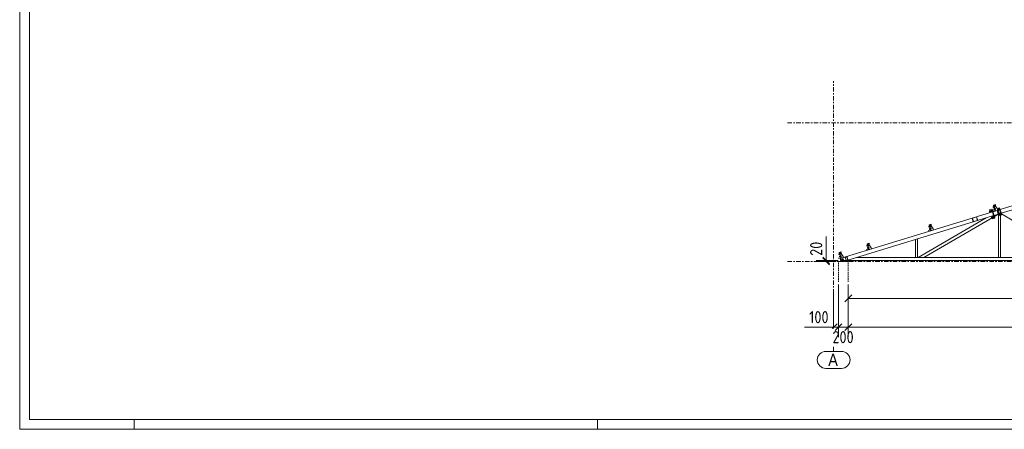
# Model space of a CAD drawing. Header units: millimetres. Extents: x 581 to 1768, y 561 to 1400.
# Tile 1 of 91: x 581 to 985, y 561 to 729. Entities that reach past the tile are written whole.
import ezdxf

# ---------------------------------------------------------------- set-up
doc = ezdxf.new("R2010")
doc.units = ezdxf.units.MM
doc.header["$LTSCALE"] = 0.6
for name, pattern in [('VERDECKT2', [1.5, 1, -0.5]), ('XKITLINE00', [0]), ('XKITLINE03', [6, 3, -1, 1, -1])]:
    doc.linetypes.add(name, pattern=pattern)
for name, color, linetype, lineweight in [('Bolt', 7, 'Continuous', 0), ('DrawingSheet', 5, 'Continuous', 0), ('Part', 2, 'Continuous', 0), ('S-GRID', 1, 'Continuous', 0), ('Z-DIMENSIONS', 1, 'Continuous', 0)]:
    doc.layers.add(name, color=color, linetype=linetype, lineweight=lineweight)
doc.styles.add('ARIAL', font='ARIAL.TTF')
doc.styles.add('ISOCPEUR', font='ISOCPEUR.TTF')

msp = doc.modelspace()

# ---------------------------------------------------------------- linework, layer by layer
at = {"layer": 'Bolt', "color": 3, "linetype": 'XKITLINE00', "lineweight": 0}
for p, q in [((978.93, 650.48), (978.91, 650.41)), ((978.91, 650.41), (978.93, 650.48)), ((978.91, 650.41), (978.92, 650.33)), ((978.92, 650.33), (978.91, 650.41)), ((978.92, 650.33), (978.95, 650.26)), ((978.95, 650.26), (978.92, 650.33)), ((978.97, 650.51), (978.93, 650.48)), ((978.93, 650.48), (978.97, 650.51)), ((978.95, 650.26), (979.01, 650.21)), ((979.01, 650.21), (978.95, 650.26)), ((978.97, 650.51), (979.26, 650.6)), ((978.97, 650.51), (979.08, 650.55)), ((978.97, 650.51), (979.02, 650.51)), ((979.01, 650.21), (979.06, 650.21)), ((979.06, 650.21), (979.01, 650.21)), ((979.02, 650.51), (979.08, 650.46)), ((979.06, 650.21), (979.36, 650.3)), ((979.06, 650.21), (979.17, 650.24)), ((979.1, 650.24), (979.06, 650.21)), ((979.08, 650.46), (979.11, 650.39)), ((979.12, 650.31), (979.1, 650.24)), ((979.11, 650.39), (979.12, 650.31)), ((979.16, 650.66), (979.15, 650.57)), ((979.52, 650.77), (979.16, 650.66)), ((979.25, 650.26), (979.3, 650.2)), ((979.3, 650.2), (979.66, 650.31)), ((979.48, 650.5), (979.32, 650.71)), ((979.33, 650.71), (979.34, 650.73)), ((979.34, 650.73), (979.42, 650.8)), ((979.42, 650.8), (979.46, 650.81)), ((979.42, 650.8), (979.52, 650.79)), ((979.56, 650.8), (979.46, 650.81)), ((979.46, 650.25), (979.48, 650.5)), ((979.49, 650.23), (979.47, 650.25)), ((979.48, 650.5), (979.67, 650.56)), ((979.59, 650.22), (979.49, 650.23)), ((979.52, 650.79), (979.62, 650.7)), ((979.67, 650.56), (979.52, 650.77)), ((979.66, 650.72), (979.56, 650.8)), ((979.67, 650.29), (979.59, 650.22)), ((979.59, 650.22), (979.64, 650.24)), ((979.62, 650.7), (979.68, 650.57)), ((979.64, 650.24), (979.71, 650.3)), ((979.73, 650.58), (979.66, 650.72)), ((979.66, 650.31), (979.67, 650.56)), ((979.7, 650.41), (979.67, 650.29)), ((979.68, 650.57), (979.7, 650.41)), ((979.71, 650.3), (979.75, 650.43)), ((979.75, 650.43), (979.73, 650.58)), ((980.36, 652.26), (980.47, 652.29)), ((980.36, 652.26), (980.36, 652.24)), ((980.36, 652.24), (980.43, 652.03)), ((980.37, 652.26), (980.47, 652.29)), ((980.37, 652.26), (980.47, 652.29)), ((980.37, 652.26), (980.38, 652.25)), ((980.37, 652.26), (980.38, 652.25)), ((980.38, 652.25), (980.44, 652.03)), ((980.38, 652.25), (980.44, 652.03)), ((980.43, 652.03), (980.54, 652.06)), ((980.44, 652.03), (980.54, 652.06)), ((980.44, 652.03), (980.54, 652.06)), ((980.45, 652.36), (980.64, 652.42)), ((980.45, 652.36), (980.64, 652.42)), ((980.45, 652.36), (980.64, 652.42)), ((980.45, 652.36), (980.56, 652)), ((980.45, 652.36), (980.56, 652)), ((980.45, 652.36), (980.56, 652)), ((980.51, 652.18), (980.7, 652.24)), ((980.51, 652.18), (980.7, 652.24)), ((980.51, 652.18), (980.7, 652.24)), ((980.56, 652), (980.75, 652.05)), ((980.56, 652), (980.75, 652.05)), ((980.56, 652), (980.75, 652.05)), ((980.63, 652.47), (980.67, 652.48)), ((980.63, 652.47), (980.67, 652.48)), ((980.63, 652.47), (980.67, 652.48)), ((980.63, 652.47), (980.77, 652.01)), ((980.63, 652.47), (980.77, 652.01)), ((980.63, 652.47), (980.77, 652.01)), ((980.65, 651.3), (980.76, 651.34)), ((980.65, 651.3), (980.65, 651.29)), ((980.65, 651.29), (980.72, 651.07)), ((980.67, 651.31), (980.76, 651.34)), ((980.67, 651.31), (980.76, 651.34)), ((980.67, 651.31), (980.67, 651.29)), ((980.67, 651.31), (980.67, 651.29)), ((980.67, 651.29), (980.74, 651.08)), ((980.67, 651.29), (980.74, 651.08)), ((980.71, 652.49), (980.76, 652.51)), ((980.72, 651.07), (980.83, 651.11)), ((980.74, 651.4), (980.93, 651.46)), ((980.74, 651.4), (980.93, 651.46)), ((980.74, 651.4), (980.93, 651.46)), ((980.74, 651.4), (980.85, 651.04)), ((980.74, 651.4), (980.85, 651.04)), ((980.74, 651.4), (980.85, 651.04)), ((980.74, 651.08), (980.83, 651.11)), ((980.74, 651.08), (980.83, 651.11)), ((980.75, 652.38), (980.75, 652.38)), ((980.76, 652.51), (980.9, 652.05)), ((980.77, 652.01), (980.81, 652.02)), ((980.77, 652.01), (980.81, 652.02)), ((980.77, 652.01), (980.81, 652.02)), ((980.78, 652.45), (980.92, 652.49)), ((980.8, 651.22), (980.99, 651.28)), ((980.8, 651.22), (980.99, 651.28)), ((980.8, 651.22), (980.99, 651.28)), ((980.81, 652.52), (980.86, 652.54)), ((980.82, 652.15), (980.82, 652.15)), ((980.83, 652.28), (980.97, 652.32)), ((980.85, 652.03), (980.9, 652.05)), ((980.85, 651.04), (981.04, 651.1)), ((980.85, 651.04), (981.04, 651.1)), ((980.85, 651.04), (981.04, 651.1)), ((980.86, 652.54), (981, 652.08)), ((980.87, 652.48), (981.02, 652.52)), ((980.88, 652.1), (981.03, 652.15)), ((980.92, 652.49), (981.03, 652.15)), ((980.92, 651.51), (980.97, 651.52)), ((980.92, 651.51), (980.97, 651.52)), ((980.92, 651.51), (980.97, 651.52)), ((980.92, 651.51), (981.06, 651.05)), ((980.92, 651.51), (981.06, 651.05)), ((980.92, 651.51), (981.06, 651.05)), ((980.93, 652.31), (981.07, 652.35)), ((980.95, 652.06), (981, 652.08)), ((980.98, 652.13), (981.12, 652.18)), ((981, 651.54), (981.05, 651.55)), ((981.02, 652.52), (981.12, 652.18)), ((981.04, 651.42), (981.04, 651.42)), ((981.05, 651.55), (981.19, 651.09)), ((981.06, 651.05), (981.11, 651.06)), ((981.06, 651.05), (981.11, 651.06)), ((981.06, 651.05), (981.11, 651.06)), ((981.07, 651.49), (981.21, 651.54)), ((981.1, 651.56), (981.15, 651.58)), ((981.12, 651.32), (981.27, 651.36)), ((981.15, 651.58), (981.29, 651.12)), ((981.15, 651.08), (981.19, 651.09)), ((981.17, 651.52), (981.31, 651.57)), ((981.18, 651.15), (981.32, 651.19)), ((981.21, 651.54), (981.32, 651.19)), ((981.22, 651.35), (981.36, 651.39)), ((981.24, 651.11), (981.29, 651.12)), ((981.27, 651.18), (981.41, 651.22)), ((981.31, 651.57), (981.41, 651.22)), ((982.53, 651.32), (982.48, 651.11)), ((982.48, 651.11), (982.64, 650.96)), ((982.74, 651.39), (982.53, 651.32)), ((982.64, 650.96), (982.85, 651.02)), ((982.9, 651.24), (982.74, 651.39)), ((982.85, 651.02), (982.9, 651.24)), ((979.67, 647.93), (979.69, 647.99)), ((979.68, 647.84), (979.67, 647.93)), ((979.71, 647.77), (979.68, 647.84)), ((979.69, 647.99), (979.73, 648.03)), ((979.77, 647.73), (979.71, 647.77)), ((979.73, 648.03), (980.02, 648.12)), ((979.73, 648.03), (979.78, 648.02)), ((979.82, 647.72), (979.77, 647.73)), ((979.78, 648.02), (979.84, 647.98)), ((979.82, 647.72), (980.12, 647.81)), ((979.86, 647.76), (979.82, 647.72)), ((979.84, 647.98), (979.87, 647.9)), ((979.88, 647.82), (979.86, 647.76)), ((979.87, 647.9), (979.88, 647.82)), ((979.92, 648.17), (979.91, 648.08)), ((980.28, 648.28), (979.92, 648.17)), ((980.01, 647.78), (980.06, 647.71)), ((980.06, 647.71), (980.42, 647.82)), ((980.24, 648.02), (980.08, 648.22)), ((980.09, 648.22), (980.1, 648.24)), ((980.1, 648.24), (980.18, 648.31)), ((980.18, 648.31), (980.22, 648.32)), ((980.18, 648.31), (980.28, 648.3)), ((980.32, 648.31), (980.22, 648.32)), ((980.22, 647.76), (980.24, 648.02)), ((980.25, 647.75), (980.23, 647.76)), ((980.24, 648.02), (980.43, 648.07)), ((980.35, 647.74), (980.25, 647.75)), ((980.28, 648.3), (980.38, 648.22)), ((980.43, 648.07), (980.28, 648.28)), ((980.42, 648.23), (980.32, 648.31)), ((980.43, 647.8), (980.35, 647.74)), ((980.35, 647.74), (980.4, 647.75)), ((980.38, 648.22), (980.44, 648.08)), ((980.4, 647.75), (980.47, 647.82)), ((980.49, 648.09), (980.42, 648.23)), ((980.42, 647.82), (980.43, 648.07)), ((980.46, 647.93), (980.43, 647.8)), ((980.44, 648.08), (980.46, 647.93)), ((980.47, 647.82), (980.51, 647.94)), ((980.51, 647.94), (980.49, 648.09)), ((983.12, 649.41), (983.07, 649.2)), ((983.07, 649.2), (983.23, 649.05)), ((983.33, 649.47), (983.12, 649.41)), ((983.23, 649.05), (983.44, 649.11)), ((983.49, 649.32), (983.33, 649.47)), ((983.44, 649.11), (983.49, 649.32)), ((953.96, 644.19), (954.08, 644.22)), ((953.96, 644.19), (953.97, 644.17)), ((953.97, 644.17), (954.03, 643.96)), ((953.98, 644.19), (954.08, 644.22)), ((953.98, 644.19), (954.08, 644.22)), ((953.98, 644.19), (953.99, 644.18)), ((953.98, 644.19), (953.99, 644.18)), ((953.99, 644.18), (954.05, 643.96)), ((953.99, 644.18), (954.05, 643.96)), ((954.03, 643.96), (954.15, 643.99)), ((954.05, 643.96), (954.15, 643.99)), ((954.05, 643.96), (954.15, 643.99)), ((954.06, 644.29), (954.25, 644.35)), ((954.06, 644.29), (954.25, 644.35)), ((954.06, 644.29), (954.25, 644.35)), ((954.06, 644.29), (954.17, 643.92)), ((954.06, 644.29), (954.17, 643.93)), ((954.06, 644.29), (954.17, 643.93)), ((954.11, 644.11), (954.3, 644.17)), ((954.11, 644.11), (954.3, 644.17)), ((954.11, 644.11), (954.3, 644.16)), ((954.17, 643.92), (954.36, 643.98)), ((954.17, 643.93), (954.36, 643.98)), ((954.17, 643.93), (954.36, 643.98)), ((954.23, 644.39), (954.28, 644.41)), ((954.23, 644.4), (954.28, 644.41)), ((954.23, 644.4), (954.28, 644.41)), ((954.23, 644.4), (954.37, 643.94)), ((954.23, 644.4), (954.37, 643.94)), ((954.23, 644.39), (954.37, 643.94)), ((954.25, 643.23), (954.37, 643.26)), ((954.25, 643.23), (954.26, 643.21)), ((954.26, 643.21), (954.32, 643)), ((954.27, 643.24), (954.37, 643.27)), ((954.27, 643.24), (954.37, 643.27)), ((954.27, 643.24), (954.28, 643.22)), ((954.27, 643.24), (954.28, 643.22)), ((954.28, 643.22), (954.34, 643.01)), ((954.28, 643.22), (954.34, 643.01)), ((954.32, 644.42), (954.37, 644.44)), ((954.32, 643), (954.44, 643.04)), ((954.34, 643.01), (954.44, 643.04)), ((954.34, 643.01), (954.44, 643.04)), ((954.35, 644.31), (954.35, 644.31)), ((954.35, 643.33), (954.54, 643.39)), ((954.35, 643.33), (954.54, 643.39)), ((954.35, 643.33), (954.54, 643.39)), ((954.35, 643.33), (954.46, 642.97)), ((954.35, 643.33), (954.46, 642.97)), ((954.35, 643.33), (954.46, 642.97)), ((954.37, 644.44), (954.51, 643.98)), ((954.37, 643.94), (954.42, 643.95)), ((954.37, 643.94), (954.42, 643.95)), ((954.37, 643.94), (954.42, 643.95)), ((954.38, 644.38), (954.53, 644.42)), ((954.4, 643.15), (954.6, 643.21)), ((954.4, 643.15), (954.6, 643.21)), ((954.4, 643.15), (954.6, 643.21)), ((954.41, 644.45), (954.46, 644.46)), ((954.42, 644.08), (954.42, 644.08)), ((954.44, 644.21), (954.58, 644.25)), ((954.46, 644.46), (954.6, 644.01)), ((954.46, 643.96), (954.51, 643.98)), ((954.46, 642.97), (954.65, 643.03)), ((954.46, 642.97), (954.65, 643.03)), ((954.46, 642.97), (954.65, 643.03)), ((954.48, 644.41), (954.62, 644.45)), ((954.49, 644.04), (954.63, 644.08)), ((954.52, 643.44), (954.57, 643.45)), ((954.52, 643.44), (954.57, 643.45)), ((954.52, 643.44), (954.67, 642.98)), ((954.52, 643.44), (954.67, 642.98)), ((954.53, 644.42), (954.63, 644.08)), ((954.53, 644.24), (954.68, 644.28)), ((954.53, 643.44), (954.57, 643.45)), ((954.53, 643.44), (954.67, 642.98)), ((954.56, 643.99), (954.6, 644.01)), ((954.59, 644.06), (954.73, 644.11)), ((954.61, 643.47), (954.66, 643.48)), ((954.62, 644.45), (954.73, 644.11)), ((954.65, 643.35), (954.65, 643.35)), ((954.66, 643.48), (954.8, 643.02)), ((954.67, 642.98), (954.71, 643)), ((954.67, 642.98), (954.71, 643)), ((954.67, 642.98), (954.71, 642.99)), ((954.68, 643.42), (954.82, 643.47)), ((954.71, 643.49), (954.76, 643.51)), ((954.73, 643.25), (954.87, 643.3)), ((954.75, 643.01), (954.8, 643.02)), ((954.76, 643.51), (954.9, 643.05)), ((954.77, 643.45), (954.92, 643.49)), ((954.78, 643.08), (954.93, 643.12)), ((954.82, 643.47), (954.93, 643.12)), ((954.83, 643.28), (954.97, 643.32)), ((954.85, 643.03), (954.9, 643.05)), ((954.88, 643.11), (955.02, 643.15)), ((954.92, 643.49), (955.02, 643.15)), ((928.52, 636.41), (928.64, 636.44)), ((928.52, 636.41), (928.53, 636.39)), ((928.53, 636.39), (928.59, 636.18)), ((928.54, 636.42), (928.64, 636.45)), ((928.54, 636.42), (928.64, 636.45)), ((928.54, 636.42), (928.55, 636.4)), ((928.54, 636.42), (928.55, 636.4)), ((928.55, 636.4), (928.61, 636.19)), ((928.55, 636.4), (928.61, 636.19)), ((928.59, 636.18), (928.71, 636.21)), ((928.61, 636.19), (928.71, 636.22)), ((928.61, 636.19), (928.71, 636.22)), ((928.62, 636.51), (928.81, 636.57)), ((928.62, 636.51), (928.81, 636.57)), ((928.62, 636.51), (928.81, 636.57)), ((928.62, 636.51), (928.73, 636.15)), ((928.62, 636.51), (928.73, 636.15)), ((928.62, 636.51), (928.73, 636.15)), ((928.67, 636.33), (928.87, 636.39)), ((928.67, 636.33), (928.86, 636.39)), ((928.67, 636.33), (928.86, 636.39)), ((928.73, 636.15), (928.92, 636.21)), ((928.73, 636.15), (928.92, 636.21)), ((928.73, 636.15), (928.92, 636.21)), ((928.79, 636.62), (928.84, 636.63)), ((928.79, 636.62), (928.84, 636.63)), ((928.79, 636.62), (928.94, 636.16)), ((928.79, 636.62), (928.94, 636.16)), ((928.8, 636.62), (928.84, 636.63)), ((928.8, 636.62), (928.94, 636.16)), ((928.82, 635.45), (928.93, 635.49)), ((928.82, 635.45), (928.82, 635.44)), ((928.82, 635.44), (928.89, 635.22)), ((928.84, 635.46), (928.93, 635.49)), ((928.84, 635.46), (928.93, 635.49)), ((928.84, 635.46), (928.84, 635.44)), ((928.84, 635.46), (928.84, 635.44)), ((928.84, 635.44), (928.91, 635.23)), ((928.84, 635.44), (928.91, 635.23)), ((928.88, 636.65), (928.93, 636.66)), ((928.89, 635.22), (929, 635.26)), ((928.91, 635.55), (929.1, 635.61)), ((928.91, 635.56), (929.1, 635.61)), ((928.91, 635.56), (929.1, 635.61)), ((928.91, 635.56), (929.02, 635.19)), ((928.91, 635.56), (929.02, 635.19)), ((928.91, 635.55), (929.02, 635.19)), ((928.91, 635.23), (929, 635.26)), ((928.91, 635.23), (929, 635.26)), ((928.92, 636.53), (928.92, 636.53)), ((928.93, 636.66), (929.07, 636.2)), ((928.94, 636.16), (928.98, 636.17)), ((928.94, 636.16), (928.98, 636.17)), ((928.94, 636.16), (928.98, 636.17)), ((928.95, 636.6), (929.09, 636.65)), ((928.97, 635.37), (929.16, 635.43)), ((928.97, 635.37), (929.16, 635.43)), ((928.97, 635.37), (929.16, 635.43)), ((928.98, 636.67), (929.03, 636.69)), ((928.99, 636.3), (928.99, 636.3)), ((929, 636.43), (929.14, 636.47)), ((929.02, 636.19), (929.07, 636.2)), ((929.02, 635.19), (929.21, 635.25)), ((929.02, 635.19), (929.21, 635.25)), ((929.02, 635.19), (929.21, 635.25)), ((929.03, 636.69), (929.17, 636.23)), ((929.04, 636.63), (929.19, 636.67)), ((929.05, 636.26), (929.19, 636.3)), ((929.09, 636.65), (929.19, 636.3)), ((929.09, 635.66), (929.14, 635.68)), ((929.09, 635.66), (929.13, 635.68)), ((929.09, 635.66), (929.13, 635.68)), ((929.09, 635.66), (929.23, 635.2)), ((929.09, 635.66), (929.23, 635.2)), ((929.09, 635.66), (929.23, 635.2)), ((929.1, 636.46), (929.24, 636.5)), ((929.12, 636.21), (929.17, 636.23)), ((929.15, 636.29), (929.29, 636.33)), ((929.17, 635.69), (929.22, 635.7)), ((929.19, 636.67), (929.29, 636.33)), ((929.21, 635.57), (929.21, 635.57)), ((929.22, 635.7), (929.36, 635.24)), ((929.23, 635.2), (929.28, 635.22)), ((929.23, 635.2), (929.28, 635.22)), ((929.23, 635.2), (929.28, 635.22)), ((929.24, 635.65), (929.38, 635.69)), ((929.27, 635.72), (929.32, 635.73)), ((929.29, 635.47), (929.43, 635.52)), ((929.31, 635.23), (929.36, 635.24)), ((929.32, 635.73), (929.46, 635.27)), ((929.33, 635.67), (929.48, 635.72)), ((929.34, 635.3), (929.49, 635.35)), ((929.38, 635.69), (929.49, 635.35)), ((929.39, 635.5), (929.53, 635.55)), ((929.41, 635.26), (929.46, 635.27)), ((929.44, 635.33), (929.58, 635.37)), ((929.48, 635.72), (929.58, 635.37)), ((917.05, 632.9), (917.16, 632.94)), ((917.05, 632.9), (917.05, 632.89)), ((917.05, 632.89), (917.12, 632.67)), ((917.07, 632.91), (917.16, 632.94)), ((917.07, 632.91), (917.16, 632.94)), ((917.07, 632.91), (917.07, 632.89)), ((917.07, 632.91), (917.07, 632.89)), ((917.07, 632.89), (917.14, 632.68)), ((917.07, 632.89), (917.14, 632.68)), ((917.12, 632.67), (917.23, 632.71)), ((917.14, 633), (917.33, 633.06)), ((917.14, 633), (917.33, 633.06)), ((917.14, 633), (917.33, 633.06)), ((917.14, 633), (917.25, 632.64)), ((917.14, 633), (917.25, 632.64)), ((917.14, 633), (917.25, 632.64)), ((917.14, 632.68), (917.23, 632.71)), ((917.14, 632.68), (917.23, 632.71)), ((917.2, 632.82), (917.39, 632.88)), ((917.2, 632.82), (917.39, 632.88)), ((917.2, 632.82), (917.39, 632.88)), ((917.25, 632.64), (917.45, 632.7)), ((917.25, 632.64), (917.45, 632.7)), ((917.25, 632.64), (917.45, 632.7)), ((917.32, 633.11), (917.37, 633.12)), ((917.32, 633.11), (917.37, 633.12)), ((917.32, 633.11), (917.37, 633.12)), ((917.32, 633.11), (917.46, 632.65)), ((917.32, 633.11), (917.46, 632.65)), ((917.32, 633.11), (917.46, 632.65)), ((917.34, 631.94), (917.46, 631.98)), ((917.34, 631.94), (917.35, 631.93)), ((917.35, 631.93), (917.41, 631.72)), ((917.36, 631.95), (917.46, 631.98)), ((917.36, 631.95), (917.46, 631.98)), ((917.36, 631.95), (917.36, 631.93)), ((917.36, 631.95), (917.36, 631.93)), ((917.36, 631.93), (917.43, 631.72)), ((917.36, 631.93), (917.43, 631.72)), ((917.41, 633.14), (917.45, 633.15)), ((917.41, 631.72), (917.53, 631.75)), ((917.43, 631.72), (917.53, 631.75)), ((917.43, 631.72), (917.53, 631.75)), ((917.44, 633.02), (917.44, 633.02)), ((917.44, 632.05), (917.63, 632.1)), ((917.44, 632.05), (917.63, 632.1)), ((917.44, 632.05), (917.63, 632.1)), ((917.44, 632.05), (917.55, 631.68)), ((917.44, 632.05), (917.55, 631.68)), ((917.44, 632.05), (917.55, 631.68)), ((917.45, 633.15), (917.59, 632.69)), ((917.46, 632.65), (917.51, 632.66)), ((917.46, 632.65), (917.51, 632.66)), ((917.46, 632.65), (917.51, 632.66)), ((917.47, 633.09), (917.61, 633.14)), ((917.49, 631.86), (917.68, 631.92)), ((917.49, 631.86), (917.68, 631.92)), ((917.49, 631.86), (917.68, 631.92)), ((917.5, 633.16), (917.55, 633.18)), ((917.51, 632.79), (917.51, 632.79)), ((917.52, 632.92), (917.67, 632.96)), ((917.55, 633.18), (917.69, 632.72)), ((917.55, 632.68), (917.59, 632.69)), ((917.55, 631.68), (917.74, 631.74)), ((917.55, 631.68), (917.74, 631.74)), ((917.55, 631.68), (917.74, 631.74)), ((917.57, 633.12), (917.71, 633.17)), ((917.58, 632.75), (917.72, 632.79)), ((917.61, 633.14), (917.72, 632.79)), ((917.61, 632.15), (917.66, 632.17)), ((917.61, 632.15), (917.66, 632.17)), ((917.61, 632.15), (917.66, 632.17)), ((917.61, 632.15), (917.75, 631.69)), ((917.61, 632.15), (917.75, 631.69)), ((917.61, 632.15), (917.75, 631.69)), ((917.62, 632.95), (917.76, 632.99)), ((917.64, 632.71), (917.69, 632.72)), ((917.67, 632.78), (917.82, 632.82)), ((917.7, 632.18), (917.75, 632.19)), ((917.71, 633.17), (917.82, 632.82)), ((917.73, 632.06), (917.73, 632.06)), ((917.75, 632.19), (917.89, 631.73)), ((917.75, 631.69), (917.8, 631.71)), ((917.75, 631.69), (917.8, 631.71)), ((917.75, 631.69), (917.8, 631.71)), ((917.76, 632.14), (917.91, 632.18)), ((917.79, 632.21), (917.84, 632.22)), ((917.82, 631.96), (917.96, 632.01)), ((917.84, 632.22), (917.98, 631.76)), ((917.84, 631.72), (917.89, 631.73)), ((917.86, 632.17), (918, 632.21)), ((917.87, 631.79), (918.01, 631.84)), ((917.91, 632.18), (918.01, 631.84)), ((917.91, 631.99), (918.06, 632.04)), ((917.93, 631.75), (917.98, 631.76)), ((917.96, 631.82), (918.11, 631.87)), ((918, 632.21), (918.11, 631.87)), ((918.98, 630.31), (918.38, 630.31)), ((918.38, 630.25), (918.38, 630.31)), ((918.96, 630.59), (918.4, 630.59)), ((918.4, 630.31), (918.4, 630.59)), ((918.84, 630.93), (918.52, 630.93)), ((918.52, 630.59), (918.52, 630.93)), ((918.52, 630.05), (918.52, 630.05)), ((918.52, 630.05), (918.52, 630.05)), ((918.54, 630.31), (918.54, 630.59)), ((918.82, 630.31), (918.82, 630.59)), ((918.84, 630.59), (918.84, 630.93)), ((918.84, 630.05), (918.84, 630.05)), ((918.84, 630.05), (918.84, 630.05)), ((918.96, 630.31), (918.96, 630.59)), ((918.98, 630.25), (918.98, 630.31))]:
    msp.add_line(p, q, dxfattribs=at)
for centre, radius, start, end in [((982.69, 651.17), 0.24, 47, 227), ((982.69, 651.17), 0.24, 227, 47), ((982.69, 651.17), 0.12, 47, 227), ((982.69, 651.17), 0.12, 227, 47), ((983.28, 649.26), 0.24, 47, 227), ((983.28, 649.26), 0.24, 227, 47), ((983.28, 649.26), 0.12, 47, 227), ((983.28, 649.26), 0.12, 227, 47)]:
    msp.add_arc(centre, radius, start, end, dxfattribs=at)
at = {"layer": 'DrawingSheet', "color": 2, "linetype": 'XKITLINE00', "lineweight": 0}
for p, q in [((581.18, 1400), (581.18, 561)), ((628.18, 561), (628.18, 565)), ((818.18, 561), (818.18, 565)), ((581.18, 561), (1768.18, 561))]:
    msp.add_line(p, q, dxfattribs=at)
at = {"layer": 'DrawingSheet', "color": 3, "linetype": 'XKITLINE00', "lineweight": 0}
for p, q in [((585.18, 1396), (585.18, 565)), ((585.18, 565), (1764.18, 565))]:
    msp.add_line(p, q, dxfattribs=at)
at = {"layer": 'Part', "color": 2, "linetype": 'XKITLINE00', "lineweight": 0}
for p, q in [((983.23, 651.13), (1050.27, 671.62)), ((983.7, 649.6), (1050.74, 670.09)), ((971.8, 647.63), (980.06, 650.16)), ((979.91, 651.26), (978.95, 650.97)), ((979.27, 649.92), (978.95, 650.97)), ((980.91, 647.59), (979.8, 651.23)), ((980.03, 651.3), (979.91, 651.26)), ((979.91, 651.26), (981.03, 647.63)), ((981.03, 647.63), (979.91, 651.26)), ((980.03, 651.3), (981.14, 647.67)), ((980.52, 648.63), (980.06, 650.16)), ((980.29, 650.65), (980.33, 650.66)), ((980.38, 650.36), (980.29, 650.65)), ((980.33, 650.66), (980.41, 650.41)), ((980.35, 650.25), (982, 650.75)), ((981.28, 650.64), (980.38, 650.36)), ((980.41, 650.41), (981.23, 650.66)), ((980.54, 652.92), (981.32, 653.16)), ((981.23, 650.66), (980.54, 652.92)), ((981.3, 653.11), (980.59, 652.89)), ((981.28, 650.64), (980.59, 652.89)), ((980.64, 652.74), (980.73, 652.77)), ((981.31, 650.54), (980.64, 652.74)), ((980.73, 652.77), (981.12, 652.89)), ((981.4, 650.57), (980.73, 652.77)), ((981.12, 652.89), (982.07, 651.5)), ((981.37, 652.86), (981.3, 653.11)), ((981.31, 650.54), (981.4, 650.57)), ((981.32, 653.16), (981.41, 652.87)), ((981.6, 650.63), (981.35, 650.76)), ((981.41, 652.87), (981.37, 652.86)), ((982.27, 650.84), (981.6, 650.63)), ((982, 650.75), (982.27, 650.83)), ((982.47, 649.22), (982, 650.75)), ((983.03, 651.8), (982.07, 651.5)), ((982.07, 651.5), (982.95, 648.63)), ((982.43, 650.67), (983.19, 650.91)), ((982.78, 649.52), (982.43, 650.67)), ((983.15, 650.83), (982.5, 650.63)), ((982.5, 650.63), (982.82, 649.6)), ((983.03, 651.8), (983.9, 648.93)), ((983.47, 649.8), (983.15, 650.83)), ((983.19, 650.91), (983.54, 649.76)), ((918.1, 631.21), (971.8, 647.63)), ((920.42, 630.25), (972.26, 646.1)), ((949.62, 631.45), (977.47, 647.69)), ((952.01, 631.45), (979.93, 647.74)), ((972.26, 646.1), (971.8, 647.63)), ((973.53, 648.1), (971.9, 647.6)), ((971.9, 647.6), (972.34, 646.19)), ((972.26, 646.1), (980.52, 648.63)), ((972.34, 646.19), (973.97, 646.68)), ((973.97, 646.68), (973.53, 648.1)), ((974.08, 646.65), (973.61, 648.18)), ((980.06, 647.33), (979.74, 648.39)), ((980.06, 647.33), (981.03, 647.63)), ((980.82, 648.72), (982.47, 649.22)), ((980.94, 648.33), (982.47, 649.22)), ((981.14, 647.67), (981.03, 647.63)), ((982.47, 649.22), (982.74, 649.3)), ((982.74, 649.3), (982.59, 649.26)), ((982.59, 649.26), (982.59, 631.45)), ((983.54, 649.76), (982.78, 649.52)), ((982.82, 649.6), (983.47, 649.8)), ((983.9, 648.93), (982.95, 648.63)), ((983.39, 648.77), (983.39, 631.45)), ((983.76, 649.4), (1014, 631.45)), ((953.9, 642.58), (953.94, 642.59)), ((953.99, 642.29), (953.9, 642.58)), ((953.94, 642.59), (954.01, 642.34)), ((954.89, 642.57), (953.99, 642.29)), ((954.01, 642.34), (954.84, 642.59)), ((954.15, 644.85), (954.93, 645.09)), ((954.84, 642.59), (954.15, 644.85)), ((954.9, 645.04), (954.2, 644.82)), ((954.89, 642.57), (954.2, 644.82)), ((954.24, 644.67), (954.34, 644.7)), ((954.92, 642.47), (954.24, 644.67)), ((954.34, 644.7), (954.72, 644.82)), ((955.01, 642.5), (954.34, 644.7)), ((954.72, 644.82), (955.85, 643.18)), ((954.98, 644.79), (954.9, 645.04)), ((954.92, 642.47), (955.01, 642.5)), ((954.93, 645.09), (955.02, 644.8)), ((955.2, 642.56), (954.95, 642.69)), ((955.02, 644.8), (954.98, 644.79)), ((955.97, 642.79), (955.2, 642.56)), ((955.85, 643.18), (955.97, 642.79)), ((949.39, 639.11), (948.59, 638.86)), ((948.59, 638.86), (948.59, 631.45)), ((949.39, 639.11), (949.39, 631.45)), ((928.46, 634.8), (928.5, 634.81)), ((928.55, 634.52), (928.46, 634.8)), ((928.5, 634.81), (928.58, 634.57)), ((929.45, 634.79), (928.55, 634.52)), ((928.58, 634.57), (929.4, 634.82)), ((928.71, 637.07), (929.49, 637.31)), ((929.4, 634.82), (928.71, 637.07)), ((929.47, 637.26), (928.76, 637.05)), ((929.45, 634.79), (928.76, 637.05)), ((928.81, 636.89), (928.9, 636.92)), ((929.48, 634.69), (928.81, 636.89)), ((928.9, 636.92), (929.28, 637.04)), ((929.57, 634.72), (928.9, 636.92)), ((929.28, 637.04), (930.41, 635.4)), ((929.54, 637.01), (929.47, 637.26)), ((929.48, 634.69), (929.57, 634.72)), ((929.49, 637.31), (929.58, 637.03)), ((929.76, 634.78), (929.51, 634.92)), ((929.58, 637.03), (929.54, 637.01)), ((930.53, 635.02), (929.76, 634.78)), ((930.41, 635.4), (930.53, 635.02)), ((916.99, 631.29), (917.02, 631.3)), ((917.07, 631.01), (916.99, 631.29)), ((917.02, 631.3), (917.1, 631.06)), ((917.97, 631.28), (917.07, 631.01)), ((917.1, 631.06), (917.92, 631.31)), ((917.23, 633.56), (918.02, 633.8)), ((917.92, 631.31), (917.23, 633.56)), ((917.99, 633.75), (917.28, 633.54)), ((917.97, 631.28), (917.28, 633.54)), ((917.33, 633.38), (917.43, 633.41)), ((918, 631.18), (917.33, 633.38)), ((917.43, 633.41), (917.81, 633.53)), ((918.1, 631.21), (917.43, 633.41)), ((917.79, 630.25), (917.79, 631.15)), ((917.79, 631.15), (917.89, 631.15)), ((917.79, 630.25), (917.89, 630.25)), ((917.81, 633.53), (918.94, 631.89)), ((917.89, 631.15), (918, 631.18)), ((917.89, 630.25), (917.89, 631.15)), ((917.89, 630.25), (917.89, 631.15)), ((917.89, 630.05), (917.89, 630.25)), ((917.89, 630.25), (920.39, 630.25)), ((920.39, 630.05), (917.89, 630.05)), ((919.49, 630.05), (917.89, 630.05)), ((917.89, 630.05), (917.89, 629.85)), ((919.49, 630.05), (917.89, 630.05)), ((917.89, 630.05), (917.89, 630.01)), ((919.49, 630.01), (917.89, 630.01)), ((917.89, 630.01), (917.89, 629.95)), ((919.49, 630.01), (917.89, 630.01)), ((919.49, 629.95), (917.89, 629.95)), ((917.89, 629.95), (917.89, 629.85)), ((919.49, 629.95), (917.89, 629.95)), ((918.07, 633.5), (917.99, 633.75)), ((918, 631.18), (918.1, 631.21)), ((918.02, 633.8), (918.1, 633.52)), ((918.04, 631.41), (918.29, 631.27)), ((918.1, 633.52), (918.07, 633.5)), ((918.94, 631.89), (919.05, 631.51)), ((919.49, 629.85), (919.49, 630.05)), ((919.49, 630.05), (919.49, 630.01)), ((919.49, 630.01), (919.49, 629.95)), ((919.49, 629.85), (919.49, 629.95)), ((919.74, 631.51), (920.51, 631.74)), ((920.09, 630.36), (919.74, 631.51)), ((920.47, 631.67), (919.82, 631.47)), ((919.82, 631.47), (920.13, 630.44)), ((919.94, 631.72), (920.03, 631.75)), ((919.98, 631.58), (919.94, 631.72)), ((920.03, 631.75), (920.13, 631.78)), ((920.08, 631.61), (920.03, 631.75)), ((920.86, 630.59), (920.09, 630.36)), ((920.17, 631.64), (920.13, 631.78)), ((920.13, 630.44), (920.78, 630.63)), ((920.39, 630.25), (920.33, 630.43)), ((920.48, 630.28), (920.39, 630.25)), ((920.39, 630.25), (920.39, 630.05)), ((920.39, 630.25), (920.39, 630.25)), ((920.39, 630.25), (920.42, 630.25)), ((920.42, 630.25), (924.35, 631.45)), ((920.42, 630.25), (1015.49, 630.25)), ((920.47, 630.32), (920.43, 630.46)), ((920.78, 630.63), (920.47, 631.67)), ((920.47, 630.32), (920.57, 630.35)), ((920.47, 630.32), (920.48, 630.28)), ((920.51, 631.74), (920.86, 630.59)), ((920.57, 630.35), (920.52, 630.49)), ((924.35, 631.45), (1015.49, 631.45)), ((949.39, 631.45), (948.59, 631.45)), ((983.39, 631.45), (982.59, 631.45))]:
    msp.add_line(p, q, dxfattribs=at)
at = {"layer": 'Part', "color": 4, "linetype": 'VERDECKT2', "lineweight": 0}
for p, q in [((916.99, 621.43), (916.99, 629.85)), ((916.99, 629.85), (920.99, 629.85)), ((920.99, 621.43), (920.99, 629.85))]:
    msp.add_line(p, q, dxfattribs=at)
at = {"layer": 'S-GRID', "color": 1, "linetype": 'XKITLINE03', "lineweight": 0}
for p, q in [((914.99, 602.3), (914.99, 703.73)), ((896.07, 686.65), (1271.3, 686.65)), ((896.07, 629.85), (1271.3, 629.85)), ((914.99, 592.98), (914.99, 595.3))]:
    msp.add_line(p, q, dxfattribs=at)
at = {"layer": 'S-GRID', "color": 1, "linetype": 'XKITLINE00', "lineweight": 0}
for p, q in [((911.76, 592.98), (918.21, 592.98)), ((911.76, 585.98), (918.21, 585.98))]:
    msp.add_line(p, q, dxfattribs=at)
for centre, start, end in [((911.76, 589.48), 90, 270), ((918.21, 589.48), 270, 90)]:
    msp.add_arc(centre, 3.5, start, end, dxfattribs=at)
at = {"layer": 'Z-DIMENSIONS', "color": 7, "linetype": 'XKITLINE00', "lineweight": 0}
for p, q in [((911.92, 630.25), (911.92, 640.02)), ((911.92, 630.25), (911.92, 640.02)), ((916.89, 630.25), (907.82, 630.25)), ((910.5, 631.67), (913.33, 628.84)), ((910.5, 631.27), (913.33, 628.44)), ((911.92, 629.85), (911.92, 630.25)), ((915.99, 629.85), (907.82, 629.85)), ((916.99, 620.43), (916.99, 602.3)), ((916.99, 620.43), (916.99, 598.8)), ((920.99, 620.43), (920.99, 602.3)), ((920.99, 620.43), (920.99, 610.7)), ((920.99, 620.43), (920.99, 598.8)), ((914.99, 616.99), (914.99, 602.3)), ((922.4, 616.12), (919.57, 613.29)), ((920.99, 614.7), (1082.99, 614.7)), ((914.99, 602.9), (903.07, 602.9)), ((914.99, 602.9), (903.07, 602.9)), ((916.4, 604.32), (914.39, 602.3)), ((914.99, 602.9), (916.99, 602.9)), ((918.4, 604.32), (915.57, 601.49)), ((918.4, 604.32), (916.39, 602.3)), ((916.99, 602.9), (920.99, 602.9)), ((922.4, 604.32), (919.57, 601.49)), ((922.4, 604.32), (920.39, 602.3)), ((920.99, 602.9), (1248.99, 602.9))]:
    msp.add_line(p, q, dxfattribs=at)
at = {"layer": 'Z-DIMENSIONS', "color": 3}
for p in [(911.92, 630.25), (911.92, 629.85), (920.99, 614.7), (914.99, 602.9), (916.99, 602.9), (916.99, 602.9), (920.99, 602.9), (920.99, 602.9)]:
    msp.add_point(p, dxfattribs=at)

# ---------------------------------------------------------------- texts
at = {"layer": 'S-GRID', "color": 7, "style": 'ARIAL', "width": 0.85}
msp.add_text('A', height=5, dxfattribs=at).set_placement((912.76, 586.98))
at = {"layer": 'Z-DIMENSIONS', "color": 3, "style": 'ISOCPEUR', "width": 0.85}
msp.add_text('20', height=5, rotation=90.0002, dxfattribs=at).set_placement((910.32, 632.13))
for s, p in [('100', (904.95, 604.5)), ('200', (914.47, 596.3))]:
    msp.add_text(s, height=5, dxfattribs=at).set_placement(p)

doc.saveas('drawing.dxf')
